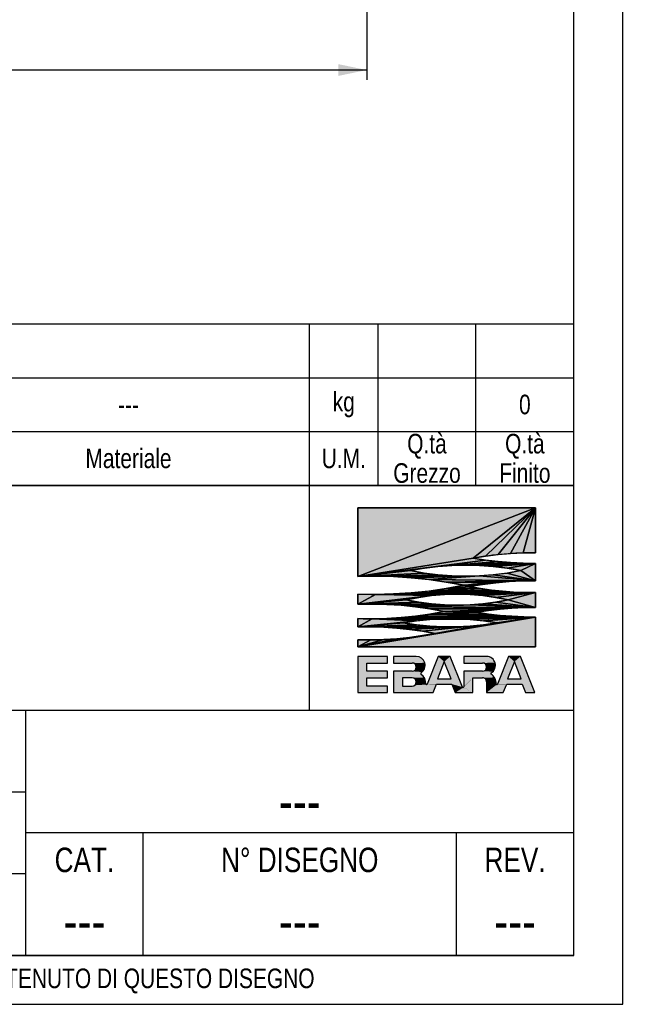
# Model space of a CAD drawing. Header units: millimetres. Extents: x 0 to 841, y 0 to 594.
# Tile 7 of 10: x 717 to 841, y 0 to 201. Entities that reach past the tile are written whole.
import ezdxf

# ---------------------------------------------------------------- set-up
doc = ezdxf.new("R2010")
doc.units = ezdxf.units.MM
doc.header["$LTSCALE"] = 46.2
doc.layers.get('0').update_dxf_attribs({"linetype": 'CONTINUOUS'})
doc.layers.add('DETTAGLI', color=7, linetype='CONTINUOUS')
doc.layers.add('QUOTE', color=7, linetype='CONTINUOUS')
doc.styles.get("Standard").update_dxf_attribs({"font": 'txt', "width": 0.8})
doc.dimstyles.new('DIMSTYLE_1', dxfattribs={"dimtxt": 6, "dimasz": 5.8, "dimexe": 1, "dimexo": 2, "dimgap": 0.75, "dimtad": 1, "dimdec": 3, "dimtxsty": 'Standard', "dimblk": '_FILLED', "dimblk1": '_FILLED', "dimblk2": '_FILLED', "dimcen": 0.09, "dimadec": 3, "dimazin": 2, "dimtp": 0.5, "dimtm": 0.5, "dimtfac": 1, "dimtdec": 3, "dimtofl": 0, "dimtmove": 0, "dimatfit": 3, "dimldrblk": '_FILLED', "dimfxl": 0, "dimtolj": 1, "dimarcsym": 0})

# ---------------------------------------------------------------- blocks, each defined once
blk = doc.blocks.new('EBARA_BL0', base_point=(804.25, 82.53))
at = {"color": 7, "linetype": 'Continuous'}
for p, q in [((822.18, 101.41), (785.87, 87.4)), ((785.87, 101.41), (785.87, 87.4)), ((785.87, 87.4), (822.18, 101.41)), ((822.18, 101.41), (785.87, 101.41)), ((785.87, 101.41), (822.18, 101.41)), ((785.87, 87.4), (785.87, 101.41)), ((822.18, 101.41), (809.46, 91.15)), ((809.46, 91.15), (822.18, 101.41)), ((822.18, 101.41), (811.99, 91.55)), ((811.99, 91.55), (822.18, 101.41)), ((822.18, 101.41), (814.53, 91.86)), ((814.53, 91.86), (822.18, 101.41)), ((822.18, 101.41), (817.07, 92.08)), ((817.07, 92.08), (822.18, 101.41)), ((822.18, 101.41), (819.63, 92.21)), ((819.63, 92.21), (822.18, 101.41)), ((822.18, 92.25), (822.18, 101.41)), ((822.18, 101.41), (822.18, 92.25)), ((809.46, 91.15), (785.87, 87.4)), ((785.87, 87.4), (809.46, 91.15)), ((811.99, 90.75), (785.87, 87.4)), ((785.87, 87.4), (811.99, 90.75)), ((811.99, 90.75), (802.23, 89.43)), ((802.23, 89.43), (811.99, 90.75)), ((809.46, 91.15), (811.99, 91.55)), ((811.99, 90.75), (809.46, 91.15)), ((811.99, 91.55), (814.53, 91.86)), ((814.53, 90.44), (811.99, 90.75)), ((814.53, 91.86), (817.07, 92.08)), ((817.07, 92.08), (819.63, 92.21)), ((819.63, 92.21), (822.18, 92.25)), ((802.23, 89.43), (785.87, 87.4)), ((785.87, 87.4), (802.23, 89.43)), ((799.42, 89.08), (785.87, 87.4)), ((785.87, 87.4), (799.42, 89.08)), ((796.63, 88.59), (785.87, 87.4)), ((785.87, 87.4), (796.63, 88.59)), ((796.63, 88.59), (799.42, 89.08)), ((799.42, 88.1), (796.63, 88.59)), ((799.42, 89.08), (802.23, 89.43)), ((814.53, 90.44), (802.23, 89.43)), ((802.23, 89.43), (814.53, 90.44)), ((802.23, 89.43), (805.06, 89.64)), ((814.53, 90.44), (805.06, 89.64)), ((805.06, 89.64), (814.53, 90.44)), ((817.07, 90.22), (805.06, 89.64)), ((805.06, 89.64), (817.07, 90.22)), ((819.63, 90.09), (805.06, 89.64)), ((805.06, 89.64), (819.63, 90.09)), ((805.06, 89.64), (807.89, 89.71)), ((819.63, 90.09), (807.89, 89.71)), ((807.89, 89.71), (819.63, 90.09)), ((807.89, 89.71), (822.18, 90.05)), ((822.18, 90.05), (807.89, 89.71)), ((807.89, 89.71), (810.72, 89.64)), ((810.72, 89.64), (822.18, 90.05)), ((822.18, 90.05), (810.72, 89.64)), ((810.72, 89.64), (813.55, 89.43)), ((813.55, 89.43), (822.18, 90.05)), ((822.18, 90.05), (813.55, 89.43)), ((813.55, 89.43), (816.36, 89.08)), ((817.07, 90.22), (814.53, 90.44)), ((816.36, 89.08), (822.18, 90.05)), ((822.18, 90.05), (816.36, 89.08)), ((816.36, 89.08), (819.15, 88.59)), ((819.15, 88.59), (816.36, 88.1)), ((819.63, 90.09), (817.07, 90.22)), ((819.15, 88.59), (822.18, 90.05)), ((822.18, 90.05), (819.15, 88.59)), ((822.18, 86.51), (819.15, 88.59)), ((819.15, 88.59), (822.18, 86.51)), ((822.18, 90.05), (819.63, 90.09)), ((822.18, 86.51), (822.18, 90.05)), ((822.18, 90.05), (822.18, 86.51)), ((799.42, 88.1), (785.87, 87.4)), ((785.87, 87.4), (799.42, 88.1)), ((802.23, 87.75), (785.87, 87.4)), ((785.87, 87.4), (802.23, 87.75)), ((785.87, 87.4), (789.5, 87.46)), ((802.23, 87.75), (789.5, 87.46)), ((789.5, 87.46), (802.23, 87.75)), ((805.06, 87.54), (789.5, 87.46)), ((789.5, 87.46), (805.06, 87.54)), ((789.5, 87.46), (807.89, 87.47)), ((807.89, 87.47), (789.5, 87.46)), ((789.5, 87.46), (793.13, 87.37)), ((793.13, 87.37), (807.89, 87.47)), ((807.89, 87.47), (793.13, 87.37)), ((793.13, 87.37), (796.75, 87.14)), ((796.75, 87.14), (810.72, 87.54)), ((810.72, 87.54), (796.75, 87.14)), ((796.75, 87.14), (807.89, 87.47)), ((807.89, 87.47), (796.75, 87.14)), ((796.75, 87.14), (800.36, 86.77)), ((802.23, 87.75), (799.42, 88.1)), ((800.36, 86.77), (810.72, 87.54)), ((810.72, 87.54), (800.36, 86.77)), ((800.36, 86.77), (822.18, 86.51)), ((822.18, 86.51), (800.36, 86.77)), ((800.36, 86.77), (819.47, 86.48)), ((800.36, 86.77), (803.95, 86.25)), ((819.47, 86.48), (800.36, 86.77)), ((805.06, 87.54), (802.23, 87.75)), ((807.89, 87.47), (805.06, 87.54)), ((810.72, 87.54), (807.89, 87.47)), ((813.55, 87.75), (810.72, 87.54)), ((822.18, 86.51), (810.72, 87.54)), ((810.72, 87.54), (822.18, 86.51)), ((816.36, 88.1), (813.55, 87.75)), ((822.18, 86.51), (813.55, 87.75)), ((813.55, 87.75), (822.18, 86.51)), ((822.18, 86.51), (816.36, 88.1)), ((816.36, 88.1), (822.18, 86.51)), ((819.47, 86.48), (822.18, 86.51)), ((803.95, 84.94), (800.36, 84.42)), ((810.92, 84.92), (800.36, 84.42)), ((800.36, 84.42), (810.92, 84.92)), ((800.36, 84.42), (813.16, 84.6)), ((813.16, 84.6), (800.36, 84.42)), ((819.47, 86.48), (803.95, 86.25)), ((803.95, 86.25), (819.47, 86.48)), ((803.95, 86.25), (816.76, 86.34)), ((816.76, 86.34), (803.95, 86.25)), ((803.95, 86.25), (814.06, 86.1)), ((803.95, 86.25), (807.52, 85.6)), ((814.06, 86.1), (803.95, 86.25)), ((807.52, 85.6), (803.95, 84.94)), ((803.95, 84.94), (808.7, 85.31)), ((808.7, 85.31), (803.95, 84.94)), ((803.95, 84.94), (810.92, 84.92)), ((810.92, 84.92), (803.95, 84.94)), ((814.06, 86.1), (807.52, 85.6)), ((807.52, 85.6), (814.06, 86.1)), ((807.52, 85.6), (811.37, 85.76)), ((811.37, 85.76), (807.52, 85.6)), ((807.52, 85.6), (808.7, 85.31)), ((808.7, 85.31), (807.52, 85.6)), ((808.7, 85.31), (811.37, 85.76)), ((810.92, 84.92), (808.7, 85.31)), ((813.16, 84.6), (810.92, 84.92)), ((811.37, 85.76), (814.06, 86.1)), ((815.41, 84.36), (813.16, 84.6)), ((814.06, 86.1), (816.76, 86.34)), ((816.76, 86.34), (819.47, 86.48)), ((785.87, 83.79), (785.87, 81.71)), ((789.5, 83.73), (785.87, 83.79)), ((785.87, 81.71), (785.87, 83.79)), ((789.5, 83.73), (785.87, 81.71)), ((785.87, 81.71), (789.5, 83.73)), ((800.94, 83.49), (785.87, 81.71)), ((785.87, 81.71), (800.94, 83.49)), ((798.33, 83.13), (785.87, 81.71)), ((785.87, 81.71), (798.33, 83.13)), ((795.75, 82.63), (785.87, 81.71)), ((785.87, 81.71), (795.75, 82.63)), ((793.13, 83.82), (789.5, 83.73)), ((789.5, 83.73), (806.18, 83.78)), ((806.18, 83.78), (789.5, 83.73)), ((789.5, 83.73), (803.56, 83.71)), ((803.56, 83.71), (789.5, 83.73)), ((789.5, 83.73), (800.94, 83.49)), ((800.94, 83.49), (789.5, 83.73)), ((793.13, 83.82), (822.18, 84.1)), ((822.18, 84.1), (793.13, 83.82)), ((796.75, 84.05), (793.13, 83.82)), ((806.18, 83.78), (793.13, 83.82)), ((793.13, 83.82), (806.18, 83.78)), ((795.75, 82.63), (798.33, 83.13)), ((798.33, 82.15), (795.75, 82.63)), ((800.36, 84.42), (796.75, 84.05)), ((815.41, 84.36), (796.75, 84.05)), ((796.75, 84.05), (815.41, 84.36)), ((817.66, 84.2), (796.75, 84.05)), ((796.75, 84.05), (817.66, 84.2)), ((819.92, 84.11), (796.75, 84.05)), ((796.75, 84.05), (819.92, 84.11)), ((796.75, 84.05), (822.18, 84.1)), ((822.18, 84.1), (796.75, 84.05)), ((798.33, 83.13), (800.94, 83.49)), ((800.36, 84.42), (815.41, 84.36)), ((815.41, 84.36), (800.36, 84.42)), ((800.94, 83.49), (803.56, 83.71)), ((803.56, 83.71), (806.18, 83.78)), ((806.18, 83.78), (822.18, 84.1)), ((822.18, 84.1), (806.18, 83.78)), ((806.18, 83.78), (808.81, 83.71)), ((808.81, 83.71), (822.18, 84.1)), ((822.18, 84.1), (808.81, 83.71)), ((808.81, 83.71), (811.43, 83.49)), ((811.43, 83.49), (822.18, 84.1)), ((822.18, 84.1), (811.43, 83.49)), ((811.43, 83.49), (814.03, 83.13)), ((814.03, 83.13), (822.18, 84.1)), ((822.18, 84.1), (814.03, 83.13)), ((814.03, 83.13), (816.61, 82.63)), ((816.61, 82.63), (814.03, 82.15)), ((817.66, 84.2), (815.41, 84.36)), ((816.61, 82.63), (822.18, 84.1)), ((822.18, 84.1), (816.61, 82.63)), ((822.18, 81.07), (816.61, 82.63)), ((816.61, 82.63), (822.18, 81.07)), ((819.92, 84.11), (817.66, 84.2)), ((822.18, 84.1), (819.92, 84.11)), ((822.18, 81.07), (822.18, 84.1)), ((822.18, 84.1), (822.18, 81.07)), ((798.33, 82.15), (785.87, 81.71)), ((785.87, 81.71), (798.33, 82.15)), ((785.87, 81.71), (788.83, 81.76)), ((798.33, 82.15), (788.83, 81.76)), ((788.83, 81.76), (798.33, 82.15)), ((788.83, 81.76), (800.94, 81.8)), ((800.94, 81.8), (788.83, 81.76)), ((788.83, 81.76), (791.78, 81.69)), ((791.78, 81.69), (800.94, 81.8)), ((800.94, 81.8), (791.78, 81.69)), ((791.78, 81.69), (803.56, 81.6)), ((791.78, 81.69), (794.72, 81.51)), ((803.56, 81.6), (791.78, 81.69)), ((803.56, 81.6), (794.72, 81.51)), ((794.72, 81.51), (803.56, 81.6)), ((794.72, 81.51), (806.18, 81.53)), ((806.18, 81.53), (794.72, 81.51)), ((794.72, 81.51), (797.66, 81.21)), ((797.66, 81.21), (808.81, 81.6)), ((808.81, 81.6), (797.66, 81.21)), ((797.66, 81.21), (806.18, 81.53)), ((806.18, 81.53), (797.66, 81.21)), ((797.66, 81.21), (822.18, 81.07)), ((797.66, 81.21), (800.58, 80.78)), ((822.18, 81.07), (797.66, 81.21)), ((800.94, 81.8), (798.33, 82.15)), ((822.18, 81.07), (800.58, 80.78)), ((800.58, 80.78), (822.18, 81.07)), ((819.77, 81.02), (800.58, 80.78)), ((800.58, 80.78), (819.77, 81.02)), ((800.58, 80.78), (817.35, 80.89)), ((817.35, 80.89), (800.58, 80.78)), ((800.58, 80.78), (814.94, 80.69)), ((800.58, 80.78), (803.49, 80.25)), ((814.94, 80.69), (800.58, 80.78)), ((803.56, 81.6), (800.94, 81.8)), ((814.94, 80.69), (803.49, 80.25)), ((803.49, 80.25), (814.94, 80.69)), ((806.18, 81.53), (803.56, 81.6)), ((808.81, 81.6), (806.18, 81.53)), ((811.43, 81.8), (808.81, 81.6)), ((822.18, 81.07), (808.81, 81.6)), ((808.81, 81.6), (822.18, 81.07)), ((814.03, 82.15), (811.43, 81.8)), ((822.18, 81.07), (811.43, 81.8)), ((811.43, 81.8), (822.18, 81.07)), ((812.54, 80.42), (814.94, 80.69)), ((822.18, 81.07), (814.03, 82.15)), ((814.03, 82.15), (822.18, 81.07)), ((814.94, 80.69), (817.35, 80.89)), ((817.35, 80.89), (819.77, 81.02)), ((819.77, 81.02), (822.18, 81.07)), ((785.87, 73), (822.18, 79.07)), ((822.18, 79.07), (785.87, 73)), ((785.87, 78.78), (785.87, 77.08)), ((788.83, 78.73), (785.87, 78.78)), ((785.87, 77.08), (785.87, 78.78)), ((788.83, 78.73), (785.87, 77.08)), ((785.87, 77.08), (788.83, 78.73)), ((788.83, 78.73), (822.18, 79.07)), ((822.18, 79.07), (788.83, 78.73)), ((791.78, 78.8), (788.83, 78.73)), ((803.35, 78.7), (788.83, 78.73)), ((788.83, 78.73), (800.61, 78.57)), ((800.61, 78.57), (788.83, 78.73)), ((788.83, 78.73), (797.88, 78.31)), ((797.88, 78.31), (788.83, 78.73)), ((788.83, 78.73), (803.35, 78.7)), ((791.78, 78.8), (822.18, 79.07)), ((822.18, 79.07), (791.78, 78.8)), ((794.72, 78.99), (791.78, 78.8)), ((797.66, 79.29), (794.72, 78.99)), ((817.35, 79.25), (794.72, 78.99)), ((794.72, 78.99), (817.35, 79.25)), ((819.77, 79.13), (794.72, 78.99)), ((794.72, 78.99), (819.77, 79.13)), ((794.72, 78.99), (822.18, 79.07)), ((822.18, 79.07), (794.72, 78.99)), ((800.58, 79.71), (797.66, 79.29)), ((797.66, 79.29), (814.94, 79.45)), ((814.94, 79.45), (797.66, 79.29)), ((797.66, 79.29), (817.35, 79.25)), ((817.35, 79.25), (797.66, 79.29)), ((797.88, 78.31), (800.61, 78.57)), ((799.08, 75.31), (822.18, 79.07)), ((822.18, 79.07), (799.08, 75.31)), ((803.49, 80.25), (800.58, 79.71)), ((810.14, 80.07), (800.58, 79.71)), ((800.58, 79.71), (810.14, 80.07)), ((800.58, 79.71), (812.54, 79.72)), ((812.54, 79.72), (800.58, 79.71)), ((800.58, 79.71), (814.94, 79.45)), ((814.94, 79.45), (800.58, 79.71)), ((800.61, 78.57), (803.35, 78.7)), ((801.69, 75.76), (822.18, 79.07)), ((822.18, 79.07), (801.69, 75.76)), ((803.35, 78.7), (822.18, 79.07)), ((822.18, 79.07), (803.35, 78.7)), ((803.35, 78.7), (806.09, 78.7)), ((803.49, 80.25), (812.54, 80.42)), ((812.54, 80.42), (803.49, 80.25)), ((803.49, 80.25), (810.14, 80.07)), ((810.14, 80.07), (803.49, 80.25)), ((806.09, 78.7), (822.18, 79.07)), ((822.18, 79.07), (806.09, 78.7)), ((806.09, 78.7), (808.83, 78.57)), ((808.83, 78.57), (822.18, 79.07)), ((822.18, 79.07), (808.83, 78.57)), ((808.83, 78.57), (811.56, 78.31)), ((810.14, 80.07), (812.54, 80.42)), ((812.54, 79.72), (810.14, 80.07)), ((811.56, 78.31), (822.18, 79.07)), ((822.18, 79.07), (811.56, 78.31)), ((814.94, 79.45), (812.54, 79.72)), ((814.28, 77.92), (822.18, 79.07)), ((822.18, 79.07), (814.28, 77.92)), ((817.35, 79.25), (814.94, 79.45)), ((819.77, 79.13), (817.35, 79.25)), ((822.18, 79.07), (819.77, 79.13)), ((822.18, 73), (822.18, 79.07)), ((822.18, 79.07), (822.18, 73)), ((797.88, 78.31), (785.87, 77.08)), ((785.87, 77.08), (797.88, 78.31)), ((795.17, 77.92), (785.87, 77.08)), ((785.87, 77.08), (795.17, 77.92)), ((797.88, 77.53), (785.87, 77.08)), ((785.87, 77.08), (797.88, 77.53)), ((800.61, 77.26), (785.87, 77.08)), ((785.87, 77.08), (800.61, 77.26)), ((785.87, 77.08), (788.52, 77.1)), ((800.61, 77.26), (788.52, 77.1)), ((788.52, 77.1), (800.61, 77.26)), ((788.52, 77.1), (806.09, 77.13)), ((803.35, 77.13), (788.52, 77.1)), ((788.52, 77.1), (803.35, 77.13)), ((806.09, 77.13), (788.52, 77.1)), ((788.52, 77.1), (791.17, 77.03)), ((791.17, 77.03), (806.09, 77.13)), ((806.09, 77.13), (791.17, 77.03)), ((791.17, 77.03), (793.82, 76.86)), ((793.82, 76.86), (806.09, 77.13)), ((806.09, 77.13), (793.82, 76.86)), ((793.82, 76.86), (796.46, 76.59)), ((795.17, 77.92), (797.88, 78.31)), ((797.88, 77.53), (795.17, 77.92)), ((796.46, 76.59), (808.83, 77.26)), ((808.83, 77.26), (796.46, 76.59)), ((796.46, 76.59), (806.09, 77.13)), ((806.09, 77.13), (796.46, 76.59)), ((796.46, 76.59), (799.08, 76.23)), ((800.61, 77.26), (797.88, 77.53)), ((799.08, 76.23), (811.56, 77.53)), ((811.56, 77.53), (799.08, 76.23)), ((799.08, 76.23), (808.83, 77.26)), ((808.83, 77.26), (799.08, 76.23)), ((803.35, 77.13), (800.61, 77.26)), ((801.69, 75.76), (814.28, 77.92)), ((814.28, 77.92), (801.69, 75.76)), ((801.69, 75.76), (811.56, 77.53)), ((811.56, 77.53), (801.69, 75.76)), ((806.09, 77.13), (803.35, 77.13)), ((808.83, 77.26), (806.09, 77.13)), ((811.56, 77.53), (808.83, 77.26)), ((811.56, 78.31), (814.28, 77.92)), ((814.28, 77.92), (811.56, 77.53)), ((785.87, 73), (799.08, 75.31)), ((799.08, 75.31), (785.87, 73)), ((785.87, 73), (796.46, 74.95)), ((796.46, 74.95), (785.87, 73)), ((785.87, 73), (793.82, 74.68)), ((793.82, 74.68), (785.87, 73)), ((785.87, 73), (791.17, 74.51)), ((791.17, 74.51), (785.87, 73)), ((785.87, 74.46), (785.87, 73)), ((788.52, 74.44), (785.87, 74.46)), ((785.87, 73), (785.87, 74.46)), ((785.87, 73), (788.52, 74.44)), ((788.52, 74.44), (785.87, 73)), ((791.17, 74.51), (788.52, 74.44)), ((793.82, 74.68), (791.17, 74.51)), ((796.46, 74.95), (793.82, 74.68)), ((799.08, 75.31), (796.46, 74.95)), ((799.08, 76.23), (801.69, 75.76)), ((801.69, 75.76), (799.08, 75.31)), ((785.87, 73), (822.18, 73)), ((822.18, 73), (785.87, 73)), ((791.93, 71.05), (785.87, 71.05)), ((785.87, 71.05), (785.87, 63.66)), ((791.93, 69.71), (791.93, 71.05)), ((797.81, 71.05), (793.16, 71.05)), ((793.16, 71.05), (793.16, 69.71)), ((802.29, 71.05), (800.03, 65.39)), ((804.75, 71.05), (802.29, 71.05)), ((807.25, 64.8), (804.75, 71.05)), ((812.17, 71.05), (807.52, 71.05)), ((807.52, 71.05), (807.52, 69.71)), ((816.65, 71.05), (814.39, 65.41)), ((819.11, 71.05), (816.65, 71.05)), ((822.06, 63.66), (819.11, 71.05)), ((787.72, 69.71), (791.93, 69.71)), ((787.72, 68.02), (787.72, 69.71)), ((793.16, 69.71), (796.97, 69.71)), ((803.52, 69.99), (802.12, 66.5)), ((804.91, 66.5), (803.52, 69.99)), ((807.52, 69.71), (811.33, 69.71)), ((817.88, 69.99), (816.48, 66.5)), ((819.27, 66.5), (817.88, 69.99)), ((791.93, 68.02), (787.72, 68.02)), ((787.72, 66.69), (791.93, 66.69)), ((787.72, 64.99), (787.72, 66.69)), ((791.93, 66.69), (791.93, 68.02)), ((796.97, 68.02), (793.16, 68.02)), ((793.16, 68.02), (793.16, 63.66)), ((796.97, 66.69), (795, 66.69)), ((795, 66.69), (795, 64.99)), ((802.12, 66.5), (804.91, 66.5)), ((811.33, 68.02), (807.52, 68.02)), ((807.52, 68.02), (807.52, 64.85)), ((809.36, 66.69), (811.37, 66.69)), ((809.36, 63.66), (809.36, 66.69)), ((816.48, 66.5), (819.27, 66.5)), ((791.93, 64.99), (787.72, 64.99)), ((791.93, 63.66), (791.93, 64.99)), ((795, 64.99), (796.97, 64.99)), ((801.24, 63.66), (801.94, 65.4)), ((801.94, 65.4), (805.1, 65.4)), ((805.1, 65.4), (805.79, 63.66)), ((812.17, 65.87), (812.17, 63.66)), ((815.6, 63.66), (816.3, 65.4)), ((816.3, 65.4), (819.46, 65.4)), ((819.46, 65.4), (820.15, 63.66)), ((785.87, 63.66), (791.93, 63.66)), ((793.16, 63.66), (801.24, 63.66)), ((805.79, 63.66), (809.36, 63.66)), ((812.17, 63.66), (815.6, 63.66)), ((820.15, 63.66), (822.06, 63.66))]:
    blk.add_line(p, q, dxfattribs=at)
for centre, radius, start, end in [((822.08, 19.39), 72.86, 89.9211, 99.9748), ((822.08, 162.71), 72.67, 259.9974, 270.0791), ((807.89, 32.57), 57.14, 78.6329, 101.3671), ((807.89, 144.64), 57.17, 258.6407, 281.3593), ((789.13, -4.15), 91.61, 78.415, 92.0347), ((821.62, 16), 70.51, 89.5451, 100.5654), ((789.13, 175.34), 91.61, 267.9653, 281.585), ((821.39, 150.82), 66.73, 259.0346, 270.6838), ((806.18, 35.66), 48.12, 77.4794, 102.5209), ((806.18, 131.18), 49.65, 257.8721, 282.1282), ((788.62, 8.02), 73.74, 78.37, 92.1352), ((822.62, 2.61), 78.46, 90.321, 99.1535), ((788.62, 152.47), 73.74, 267.8648, 281.63), ((804.72, 21.31), 57.41, 80.419, 99.581), ((822.62, 157.53), 78.46, 260.8465, 269.679), ((787.9, 5.53), 71.57, 78.8935, 91.6259), ((804.72, 134.43), 57.31, 260.4022, 279.5978), ((787.83, 147.3), 72.86, 268.4651, 280.9705), ((797.81, 69.24), 1.81, 303.3213, 89.9975), ((812.18, 69.24), 1.81, 300.7885, 90.0231), ((796.97, 68.87), 0.846, 270.0055, 89.9945), ((811.33, 68.87), 0.846, 270.0055, 89.9945), ((796.97, 65.84), 0.846, 270.0056, 89.9944), ((798.92, 67.56), 0.2, 123.3413, 236.2957), ((797.62, 65.61), 2.14, 355.8945, 56.313), ((811.37, 65.88), 0.809, 359.4794, 89.9999), ((813.17, 67.56), 0.14, 120.8173, 238.5397), ((811.98, 65.61), 2.15, 356.413, 58.5531), ((799.9, 65.45), 0.14, 175.9511, 338.0176), ((807.38, 64.85), 0.14, 201.7137, 0.004), ((814.26, 65.47), 0.14, 176.4576, 338.0865)]:
    blk.add_arc(centre, radius, start, end, dxfattribs=at)
for points in [[(785.87, 87.4), (822.18, 101.41), (809.46, 91.15)], [(785.87, 87.4), (785.87, 101.41), (822.18, 101.41)], [(809.46, 91.15), (822.18, 101.41), (811.99, 91.55)], [(811.99, 91.55), (822.18, 101.41), (814.53, 91.86)], [(814.53, 91.86), (822.18, 101.41), (817.07, 92.08)], [(817.07, 92.08), (822.18, 101.41), (819.63, 92.21)], [(819.63, 92.21), (822.18, 101.41), (822.18, 92.25)], [(785.87, 87.4), (809.46, 91.15), (811.99, 90.75)], [(785.87, 87.4), (811.99, 90.75), (802.23, 89.43)], [(802.23, 89.43), (811.99, 90.75), (814.53, 90.44)], [(785.87, 87.4), (802.23, 89.43), (799.42, 89.08)], [(785.87, 87.4), (799.42, 89.08), (796.63, 88.59)], [(785.87, 87.4), (796.63, 88.59), (799.42, 88.1)], [(802.23, 89.43), (814.53, 90.44), (805.06, 89.64)], [(805.06, 89.64), (814.53, 90.44), (817.07, 90.22)], [(805.06, 89.64), (817.07, 90.22), (819.63, 90.09)], [(805.06, 89.64), (819.63, 90.09), (807.89, 89.71)], [(807.89, 89.71), (819.63, 90.09), (822.18, 90.05)], [(822.18, 90.05), (810.72, 89.64), (807.89, 89.71)], [(822.18, 90.05), (813.55, 89.43), (810.72, 89.64)], [(822.18, 90.05), (816.36, 89.08), (813.55, 89.43)], [(822.18, 90.05), (819.15, 88.59), (816.36, 89.08)], [(819.15, 88.59), (822.18, 86.51), (816.36, 88.1)], [(822.18, 90.05), (822.18, 86.51), (819.15, 88.59)], [(785.87, 87.4), (799.42, 88.1), (802.23, 87.75)], [(785.87, 87.4), (802.23, 87.75), (789.5, 87.46)], [(789.5, 87.46), (802.23, 87.75), (805.06, 87.54)], [(789.5, 87.46), (805.06, 87.54), (807.89, 87.47)], [(807.89, 87.47), (793.13, 87.37), (789.5, 87.46)], [(807.89, 87.47), (796.75, 87.14), (793.13, 87.37)], [(810.72, 87.54), (796.75, 87.14), (807.89, 87.47)], [(810.72, 87.54), (800.36, 86.77), (796.75, 87.14)], [(810.72, 87.54), (822.18, 86.51), (800.36, 86.77)], [(819.47, 86.48), (800.36, 86.77), (822.18, 86.51)], [(803.95, 86.25), (800.36, 86.77), (819.47, 86.48)], [(813.55, 87.75), (822.18, 86.51), (810.72, 87.54)], [(816.36, 88.1), (822.18, 86.51), (813.55, 87.75)], [(800.36, 84.42), (803.95, 84.94), (810.92, 84.92)], [(800.36, 84.42), (810.92, 84.92), (813.16, 84.6)], [(813.16, 84.6), (815.41, 84.36), (800.36, 84.42)], [(803.95, 86.25), (819.47, 86.48), (816.76, 86.34)], [(816.76, 86.34), (814.06, 86.1), (803.95, 86.25)], [(807.52, 85.6), (803.95, 86.25), (814.06, 86.1)], [(803.95, 84.94), (807.52, 85.6), (808.7, 85.31)], [(808.7, 85.31), (810.92, 84.92), (803.95, 84.94)], [(807.52, 85.6), (814.06, 86.1), (811.37, 85.76)], [(811.37, 85.76), (808.7, 85.31), (807.52, 85.6)], [(785.87, 81.71), (785.87, 83.79), (789.5, 83.73)], [(785.87, 81.71), (789.5, 83.73), (800.94, 83.49)], [(785.87, 81.71), (800.94, 83.49), (798.33, 83.13)], [(785.87, 81.71), (798.33, 83.13), (795.75, 82.63)], [(785.87, 81.71), (795.75, 82.63), (798.33, 82.15)], [(789.5, 83.73), (793.13, 83.82), (806.18, 83.78)], [(806.18, 83.78), (803.56, 83.71), (789.5, 83.73)], [(800.94, 83.49), (789.5, 83.73), (803.56, 83.71)], [(822.18, 84.1), (793.13, 83.82), (796.75, 84.05)], [(822.18, 84.1), (806.18, 83.78), (793.13, 83.82)], [(796.75, 84.05), (800.36, 84.42), (815.41, 84.36)], [(796.75, 84.05), (815.41, 84.36), (817.66, 84.2)], [(796.75, 84.05), (817.66, 84.2), (819.92, 84.11)], [(796.75, 84.05), (819.92, 84.11), (822.18, 84.1)], [(822.18, 84.1), (808.81, 83.71), (806.18, 83.78)], [(822.18, 84.1), (811.43, 83.49), (808.81, 83.71)], [(822.18, 84.1), (814.03, 83.13), (811.43, 83.49)], [(822.18, 84.1), (816.61, 82.63), (814.03, 83.13)], [(816.61, 82.63), (822.18, 81.07), (814.03, 82.15)], [(822.18, 84.1), (822.18, 81.07), (816.61, 82.63)], [(785.87, 81.71), (798.33, 82.15), (788.83, 81.76)], [(788.83, 81.76), (798.33, 82.15), (800.94, 81.8)], [(800.94, 81.8), (791.78, 81.69), (788.83, 81.76)], [(800.94, 81.8), (803.56, 81.6), (791.78, 81.69)], [(794.72, 81.51), (791.78, 81.69), (803.56, 81.6)], [(794.72, 81.51), (803.56, 81.6), (806.18, 81.53)], [(806.18, 81.53), (797.66, 81.21), (794.72, 81.51)], [(808.81, 81.6), (797.66, 81.21), (806.18, 81.53)], [(808.81, 81.6), (822.18, 81.07), (797.66, 81.21)], [(800.58, 80.78), (797.66, 81.21), (822.18, 81.07)], [(800.58, 80.78), (822.18, 81.07), (819.77, 81.02)], [(800.58, 80.78), (819.77, 81.02), (817.35, 80.89)], [(817.35, 80.89), (814.94, 80.69), (800.58, 80.78)], [(803.49, 80.25), (800.58, 80.78), (814.94, 80.69)], [(803.49, 80.25), (814.94, 80.69), (812.54, 80.42)], [(811.43, 81.8), (822.18, 81.07), (808.81, 81.6)], [(814.03, 82.15), (822.18, 81.07), (811.43, 81.8)], [(822.18, 79.07), (785.87, 73), (799.08, 75.31)], [(822.18, 79.07), (822.18, 73), (785.87, 73)], [(785.87, 77.08), (785.87, 78.78), (788.83, 78.73)], [(785.87, 77.08), (788.83, 78.73), (797.88, 78.31)], [(822.18, 79.07), (788.83, 78.73), (791.78, 78.8)], [(822.18, 79.07), (803.35, 78.7), (788.83, 78.73)], [(800.61, 78.57), (788.83, 78.73), (803.35, 78.7)], [(797.88, 78.31), (788.83, 78.73), (800.61, 78.57)], [(822.18, 79.07), (791.78, 78.8), (794.72, 78.99)], [(794.72, 78.99), (797.66, 79.29), (817.35, 79.25)], [(794.72, 78.99), (817.35, 79.25), (819.77, 79.13)], [(794.72, 78.99), (819.77, 79.13), (822.18, 79.07)], [(797.66, 79.29), (800.58, 79.71), (814.94, 79.45)], [(814.94, 79.45), (817.35, 79.25), (797.66, 79.29)], [(822.18, 79.07), (799.08, 75.31), (801.69, 75.76)], [(800.58, 79.71), (803.49, 80.25), (810.14, 80.07)], [(800.58, 79.71), (810.14, 80.07), (812.54, 79.72)], [(812.54, 79.72), (814.94, 79.45), (800.58, 79.71)], [(822.18, 79.07), (801.69, 75.76), (814.28, 77.92)], [(822.18, 79.07), (806.09, 78.7), (803.35, 78.7)], [(812.54, 80.42), (810.14, 80.07), (803.49, 80.25)], [(822.18, 79.07), (808.83, 78.57), (806.09, 78.7)], [(822.18, 79.07), (811.56, 78.31), (808.83, 78.57)], [(822.18, 79.07), (814.28, 77.92), (811.56, 78.31)], [(785.87, 77.08), (797.88, 78.31), (795.17, 77.92)], [(785.87, 77.08), (795.17, 77.92), (797.88, 77.53)], [(785.87, 77.08), (797.88, 77.53), (800.61, 77.26)], [(785.87, 77.08), (800.61, 77.26), (788.52, 77.1)], [(788.52, 77.1), (800.61, 77.26), (803.35, 77.13)], [(788.52, 77.1), (803.35, 77.13), (806.09, 77.13)], [(806.09, 77.13), (791.17, 77.03), (788.52, 77.1)], [(806.09, 77.13), (793.82, 76.86), (791.17, 77.03)], [(806.09, 77.13), (796.46, 76.59), (793.82, 76.86)], [(808.83, 77.26), (796.46, 76.59), (806.09, 77.13)], [(808.83, 77.26), (799.08, 76.23), (796.46, 76.59)], [(811.56, 77.53), (799.08, 76.23), (808.83, 77.26)], [(811.56, 77.53), (801.69, 75.76), (799.08, 76.23)], [(814.28, 77.92), (801.69, 75.76), (811.56, 77.53)], [(799.08, 75.31), (785.87, 73), (796.46, 74.95)], [(796.46, 74.95), (785.87, 73), (793.82, 74.68)], [(793.82, 74.68), (785.87, 73), (791.17, 74.51)], [(791.17, 74.51), (785.87, 73), (788.52, 74.44)], [(785.87, 73), (785.87, 74.46), (788.52, 74.44)], [(791.93, 71.05), (787.72, 69.71), (785.87, 71.05)], [(785.87, 63.66), (785.87, 71.05), (787.72, 69.71)], [(791.93, 71.05), (787.72, 69.71), (785.87, 71.05)], [(785.87, 63.66), (785.87, 71.05), (787.72, 69.71)], [(791.93, 71.05), (791.93, 69.71), (787.72, 69.71)], [(791.93, 71.05), (791.93, 69.71), (787.72, 69.71)], [(798.05, 71.03), (793.16, 69.71), (797.81, 71.05)], [(793.16, 69.71), (793.16, 71.05), (797.81, 71.05)], [(798.27, 70.99), (793.16, 69.71), (798.05, 71.03)], [(798.49, 70.91), (793.16, 69.71), (798.27, 70.99)], [(798.7, 70.81), (793.16, 69.71), (798.49, 70.91)], [(798.89, 70.69), (793.16, 69.71), (798.7, 70.81)], [(799.07, 70.54), (793.16, 69.71), (798.89, 70.69)], [(799.23, 70.37), (793.16, 69.71), (799.07, 70.54)], [(800.03, 65.39), (802.29, 71.05), (803.52, 69.99)], [(804.75, 71.05), (803.52, 69.99), (802.29, 71.05)], [(803.52, 69.99), (804.75, 71.05), (804.91, 66.5)], [(804.91, 66.5), (804.75, 71.05), (805.1, 65.4)], [(804.75, 71.05), (807.25, 64.8), (805.1, 65.4)], [(812.4, 71.03), (807.52, 69.71), (812.17, 71.05)], [(807.52, 69.71), (807.52, 71.05), (812.17, 71.05)], [(812.62, 70.99), (807.52, 69.71), (812.4, 71.03)], [(812.83, 70.92), (807.52, 69.71), (812.62, 70.99)], [(813.04, 70.83), (807.52, 69.71), (812.83, 70.92)], [(813.23, 70.71), (807.52, 69.71), (813.04, 70.83)], [(813.4, 70.57), (807.52, 69.71), (813.23, 70.71)], [(813.56, 70.41), (807.52, 69.71), (813.4, 70.57)], [(813.69, 70.23), (807.52, 69.71), (813.56, 70.41)], [(814.39, 65.41), (816.65, 71.05), (817.88, 69.99)], [(819.11, 71.05), (817.88, 69.99), (816.65, 71.05)], [(817.88, 69.99), (819.11, 71.05), (819.27, 66.5)], [(819.27, 66.5), (819.11, 71.05), (819.46, 65.4)], [(819.46, 65.4), (819.11, 71.05), (820.15, 63.66)], [(819.11, 71.05), (822.06, 63.66), (820.15, 63.66)], [(787.72, 68.02), (785.87, 63.66), (787.72, 69.71)], [(787.72, 68.02), (785.87, 63.66), (787.72, 69.71)], [(799.36, 70.18), (793.16, 69.71), (799.23, 70.37)], [(799.47, 69.97), (793.16, 69.71), (799.36, 70.18)], [(799.55, 69.76), (793.16, 69.71), (799.47, 69.97)], [(793.16, 69.71), (799.55, 69.76), (796.97, 69.71)], [(796.97, 69.71), (799.55, 69.76), (797.08, 69.71)], [(797.08, 69.71), (799.55, 69.76), (797.19, 69.68)], [(797.19, 69.68), (799.55, 69.76), (797.29, 69.65)], [(797.29, 69.65), (799.55, 69.76), (797.39, 69.6)], [(797.39, 69.6), (799.55, 69.76), (797.48, 69.54)], [(799.55, 69.76), (799.6, 69.53), (797.48, 69.54)], [(797.57, 69.47), (797.48, 69.54), (799.6, 69.53)], [(797.57, 69.47), (799.6, 69.53), (797.64, 69.38)], [(797.64, 68.35), (799.42, 68.41), (797.57, 68.27)], [(799.42, 68.41), (799.3, 68.21), (797.57, 68.27)], [(799.6, 69.53), (799.62, 69.3), (797.64, 69.38)], [(797.7, 69.29), (797.64, 69.38), (799.62, 69.3)], [(797.64, 68.35), (797.7, 68.44), (799.42, 68.41)], [(797.7, 69.29), (799.62, 69.3), (797.75, 69.19)], [(797.75, 68.54), (799.51, 68.62), (797.7, 68.44)], [(799.51, 68.62), (799.42, 68.41), (797.7, 68.44)], [(797.75, 69.19), (799.62, 69.3), (797.79, 69.09)], [(797.75, 68.54), (797.79, 68.65), (799.51, 68.62)], [(799.62, 69.3), (799.62, 69.07), (797.79, 69.09)], [(797.81, 68.98), (797.79, 69.09), (799.62, 69.07)], [(797.81, 68.76), (799.58, 68.84), (797.79, 68.65)], [(799.58, 68.84), (799.51, 68.62), (797.79, 68.65)], [(797.81, 68.98), (799.62, 69.07), (797.81, 68.87)], [(799.62, 69.07), (799.58, 68.84), (797.81, 68.87)], [(797.81, 68.76), (797.81, 68.87), (799.58, 68.84)], [(802.12, 66.5), (800.03, 65.39), (803.52, 69.99)], [(813.8, 70.03), (807.52, 69.71), (813.69, 70.23)], [(813.89, 69.82), (807.52, 69.71), (813.8, 70.03)], [(807.52, 69.71), (813.89, 69.82), (811.33, 69.71)], [(811.33, 69.71), (813.89, 69.82), (811.44, 69.71)], [(811.44, 69.71), (813.89, 69.82), (811.55, 69.68)], [(811.55, 69.68), (813.89, 69.82), (811.65, 69.65)], [(813.89, 69.82), (813.95, 69.61), (811.65, 69.65)], [(811.75, 69.6), (811.65, 69.65), (813.95, 69.61)], [(811.75, 69.6), (813.95, 69.61), (811.84, 69.54)], [(811.84, 69.54), (813.95, 69.61), (811.93, 69.47)], [(813.95, 69.61), (813.98, 69.39), (811.93, 69.47)], [(812, 69.38), (811.93, 69.47), (813.98, 69.39)], [(812, 69.38), (813.98, 69.39), (812.06, 69.29)], [(812.06, 68.44), (813.83, 68.51), (812, 68.35)], [(813.83, 68.51), (813.73, 68.31), (812, 68.35)], [(812.06, 69.29), (813.98, 69.39), (812.11, 69.19)], [(812.06, 68.44), (812.11, 68.54), (813.83, 68.51)], [(813.98, 69.39), (813.98, 69.16), (812.11, 69.19)], [(812.15, 69.09), (812.11, 69.19), (813.98, 69.16)], [(812.15, 68.65), (813.91, 68.72), (812.11, 68.54)], [(813.91, 68.72), (813.83, 68.51), (812.11, 68.54)], [(812.15, 69.09), (813.98, 69.16), (812.17, 68.98)], [(812.15, 68.65), (812.17, 68.76), (813.91, 68.72)], [(813.98, 69.16), (813.96, 68.94), (812.17, 68.98)], [(812.17, 68.87), (812.17, 68.98), (813.96, 68.94)], [(812.17, 68.87), (813.96, 68.94), (812.17, 68.76)], [(813.96, 68.94), (813.91, 68.72), (812.17, 68.76)], [(816.48, 66.5), (814.39, 65.41), (817.88, 69.99)], [(787.72, 66.69), (785.87, 63.66), (787.72, 68.02)], [(787.72, 66.69), (785.87, 63.66), (787.72, 68.02)], [(787.72, 64.99), (785.87, 63.66), (787.72, 66.69)], [(787.72, 64.99), (785.87, 63.66), (787.72, 66.69)], [(791.93, 68.02), (791.93, 66.69), (787.72, 66.69)], [(791.93, 68.02), (787.72, 66.69), (787.72, 68.02)], [(791.93, 68.02), (791.93, 66.69), (787.72, 66.69)], [(791.93, 68.02), (787.72, 66.69), (787.72, 68.02)], [(796.97, 68.02), (795, 66.69), (793.16, 68.02)], [(793.16, 63.66), (793.16, 68.02), (795, 66.69)], [(795, 64.99), (793.16, 63.66), (795, 66.69)], [(798.99, 67.87), (795, 66.69), (796.97, 68.02)], [(798.81, 67.73), (795, 66.69), (798.99, 67.87)], [(798.79, 67.71), (795, 66.69), (798.81, 67.73)], [(798.77, 67.7), (795, 66.69), (798.79, 67.71)], [(798.76, 67.68), (795, 66.69), (798.77, 67.7)], [(798.74, 67.66), (795, 66.69), (798.76, 67.68)], [(798.73, 67.64), (795, 66.69), (798.74, 67.66)], [(798.73, 67.62), (795, 66.69), (798.73, 67.64)], [(798.72, 67.59), (795, 66.69), (798.73, 67.62)], [(798.72, 67.57), (795, 66.69), (798.72, 67.59)], [(798.72, 67.55), (795, 66.69), (798.72, 67.57)], [(798.72, 67.53), (795, 66.69), (798.72, 67.55)], [(798.73, 67.5), (795, 66.69), (798.72, 67.53)], [(798.73, 67.48), (795, 66.69), (798.73, 67.5)], [(798.74, 67.46), (795, 66.69), (798.73, 67.48)], [(798.76, 67.44), (795, 66.69), (798.74, 67.46)], [(798.77, 67.42), (795, 66.69), (798.76, 67.44)], [(798.79, 67.41), (795, 66.69), (798.77, 67.42)], [(798.81, 67.39), (795, 66.69), (798.79, 67.41)], [(798.96, 67.28), (795, 66.69), (798.81, 67.39)], [(799.1, 67.16), (795, 66.69), (798.96, 67.28)], [(799.23, 67.02), (795, 66.69), (799.1, 67.16)], [(799.35, 66.87), (795, 66.69), (799.23, 67.02)], [(799.45, 66.72), (795, 66.69), (799.35, 66.87)], [(795, 66.69), (799.45, 66.72), (796.97, 66.69)], [(796.97, 68.02), (797.08, 68.03), (799.16, 68.03)], [(799.16, 68.03), (798.99, 67.87), (796.97, 68.02)], [(796.97, 66.69), (799.45, 66.72), (797.08, 66.68)], [(797.19, 68.05), (799.3, 68.21), (797.08, 68.03)], [(799.3, 68.21), (799.16, 68.03), (797.08, 68.03)], [(797.08, 66.68), (799.45, 66.72), (797.19, 66.66)], [(797.29, 68.08), (799.3, 68.21), (797.19, 68.05)], [(797.19, 66.66), (799.45, 66.72), (797.29, 66.62)], [(797.39, 68.13), (799.3, 68.21), (797.29, 68.08)], [(797.29, 66.62), (799.45, 66.72), (797.39, 66.57)], [(797.48, 68.2), (799.3, 68.21), (797.39, 68.13)], [(799.45, 66.72), (799.54, 66.55), (797.39, 66.57)], [(797.48, 66.51), (797.39, 66.57), (799.54, 66.55)], [(797.48, 68.2), (797.57, 68.27), (799.3, 68.21)], [(797.48, 66.51), (799.54, 66.55), (797.57, 66.44)], [(799.54, 66.55), (799.62, 66.38), (797.57, 66.44)], [(797.64, 66.36), (797.57, 66.44), (799.62, 66.38)], [(797.64, 66.36), (799.62, 66.38), (797.7, 66.26)], [(799.62, 66.38), (799.68, 66.2), (797.7, 66.26)], [(801.94, 65.4), (800.03, 65.39), (804.91, 66.5)], [(804.91, 66.5), (800.03, 65.39), (802.12, 66.5)], [(801.94, 65.4), (804.91, 66.5), (805.1, 65.4)], [(807.49, 64.76), (809.36, 66.69), (807.48, 64.75)], [(809.36, 66.69), (809.36, 63.66), (807.48, 64.75)], [(807.5, 64.78), (809.36, 66.69), (807.49, 64.76)], [(807.51, 64.8), (809.36, 66.69), (807.5, 64.78)], [(807.52, 64.83), (809.36, 66.69), (807.51, 64.81)], [(807.51, 64.81), (809.36, 66.69), (807.51, 64.8)], [(811.33, 68.02), (809.36, 66.69), (807.52, 68.02)], [(807.52, 64.85), (807.52, 68.02), (809.36, 66.69)], [(807.52, 64.85), (809.36, 66.69), (807.52, 64.83)], [(813.45, 67.96), (809.36, 66.69), (811.33, 68.02)], [(813.29, 67.81), (809.36, 66.69), (813.45, 67.96)], [(813.1, 67.68), (809.36, 66.69), (813.29, 67.81)], [(813.09, 67.67), (809.36, 66.69), (813.1, 67.68)], [(813.08, 67.66), (809.36, 66.69), (813.09, 67.67)], [(813.07, 67.65), (809.36, 66.69), (813.08, 67.66)], [(813.06, 67.64), (809.36, 66.69), (813.07, 67.65)], [(813.05, 67.63), (809.36, 66.69), (813.06, 67.64)], [(813.04, 67.61), (809.36, 66.69), (813.05, 67.63)], [(813.04, 67.6), (809.36, 66.69), (813.04, 67.61)], [(813.03, 67.58), (809.36, 66.69), (813.04, 67.6)], [(813.03, 67.56), (809.36, 66.69), (813.03, 67.58)], [(813.03, 67.55), (809.36, 66.69), (813.03, 67.56)], [(813.04, 67.53), (809.36, 66.69), (813.03, 67.55)], [(813.04, 67.52), (809.36, 66.69), (813.04, 67.53)], [(813.05, 67.5), (809.36, 66.69), (813.04, 67.52)], [(813.05, 67.49), (809.36, 66.69), (813.05, 67.5)], [(813.06, 67.47), (809.36, 66.69), (813.05, 67.49)], [(813.07, 67.46), (809.36, 66.69), (813.06, 67.47)], [(813.09, 67.45), (809.36, 66.69), (813.07, 67.46)], [(813.1, 67.44), (809.36, 66.69), (813.09, 67.45)], [(813.26, 67.33), (809.36, 66.69), (813.1, 67.44)], [(813.41, 67.21), (809.36, 66.69), (813.26, 67.33)], [(813.55, 67.08), (809.36, 66.69), (813.41, 67.21)], [(813.68, 66.93), (809.36, 66.69), (813.55, 67.08)], [(813.79, 66.77), (809.36, 66.69), (813.68, 66.93)], [(809.36, 66.69), (813.79, 66.77), (811.37, 66.69)], [(811.44, 68.03), (813.6, 68.13), (811.33, 68.02)], [(813.6, 68.13), (813.45, 67.96), (811.33, 68.02)], [(811.37, 66.69), (813.79, 66.77), (811.45, 66.68)], [(811.55, 68.05), (813.6, 68.13), (811.44, 68.03)], [(811.45, 66.68), (813.79, 66.77), (811.53, 66.67)], [(811.53, 66.67), (813.79, 66.77), (811.62, 66.65)], [(811.65, 68.08), (813.6, 68.13), (811.55, 68.05)], [(811.62, 66.65), (813.79, 66.77), (811.7, 66.62)], [(811.65, 68.08), (811.75, 68.13), (813.6, 68.13)], [(813.79, 66.77), (813.89, 66.6), (811.7, 66.62)], [(811.77, 66.58), (811.7, 66.62), (813.89, 66.6)], [(811.84, 68.2), (813.73, 68.31), (811.75, 68.13)], [(813.73, 68.31), (813.6, 68.13), (811.75, 68.13)], [(811.77, 66.58), (813.89, 66.6), (811.84, 66.53)], [(811.93, 68.27), (813.73, 68.31), (811.84, 68.2)], [(811.84, 66.53), (813.89, 66.6), (811.91, 66.48)], [(813.89, 66.6), (813.97, 66.43), (811.91, 66.48)], [(811.97, 66.42), (811.91, 66.48), (813.97, 66.43)], [(811.93, 68.27), (812, 68.35), (813.73, 68.31)], [(811.97, 66.42), (813.97, 66.43), (812.02, 66.35)], [(812.02, 66.35), (813.97, 66.43), (812.07, 66.28)], [(813.97, 66.43), (814.03, 66.24), (812.07, 66.28)], [(819.27, 66.5), (814.39, 65.41), (816.48, 66.5)], [(814.39, 65.41), (819.27, 66.5), (816.3, 65.4)], [(816.3, 65.4), (819.27, 66.5), (819.46, 65.4)], [(791.93, 64.99), (785.87, 63.66), (787.72, 64.99)], [(791.93, 64.99), (791.93, 63.66), (785.87, 63.66)], [(791.93, 64.99), (785.87, 63.66), (787.72, 64.99)], [(791.93, 64.99), (791.93, 63.66), (785.87, 63.66)], [(797.08, 65), (801.94, 65.4), (793.16, 63.66)], [(801.94, 65.4), (801.24, 63.66), (793.16, 63.66)], [(796.97, 64.99), (797.08, 65), (793.16, 63.66)], [(796.97, 64.99), (793.16, 63.66), (795, 64.99)], [(797.19, 65.02), (801.94, 65.4), (797.08, 65)], [(797.29, 65.06), (801.94, 65.4), (797.19, 65.02)], [(797.39, 65.11), (801.94, 65.4), (797.29, 65.06)], [(797.48, 65.17), (801.94, 65.4), (797.39, 65.11)], [(799.9, 65.31), (801.94, 65.4), (797.48, 65.17)], [(797.57, 65.24), (799.9, 65.31), (797.48, 65.17)], [(797.57, 65.24), (797.64, 65.33), (799.83, 65.32)], [(799.86, 65.31), (797.57, 65.24), (799.85, 65.32)], [(799.85, 65.32), (797.57, 65.24), (799.83, 65.32)], [(799.9, 65.31), (797.57, 65.24), (799.88, 65.31)], [(799.88, 65.31), (797.57, 65.24), (799.86, 65.31)], [(797.64, 65.33), (797.7, 65.42), (799.76, 65.4)], [(799.77, 65.39), (797.64, 65.33), (799.76, 65.4)], [(799.78, 65.37), (797.64, 65.33), (799.77, 65.39)], [(799.79, 65.36), (797.64, 65.33), (799.78, 65.37)], [(799.8, 65.34), (797.64, 65.33), (799.79, 65.36)], [(799.81, 65.33), (797.64, 65.33), (799.8, 65.34)], [(799.81, 65.33), (799.83, 65.32), (797.64, 65.33)], [(797.75, 66.16), (797.7, 66.26), (799.68, 66.2)], [(797.7, 65.42), (797.75, 65.52), (799.76, 65.46)], [(799.76, 65.44), (797.7, 65.42), (799.76, 65.46)], [(799.76, 65.42), (797.7, 65.42), (799.76, 65.44)], [(799.76, 65.42), (799.76, 65.4), (797.7, 65.42)], [(797.75, 66.16), (799.68, 66.2), (797.79, 66.06)], [(797.79, 65.62), (799.76, 65.64), (797.75, 65.52)], [(799.76, 65.64), (799.76, 65.46), (797.75, 65.52)], [(799.68, 66.2), (799.72, 66.02), (797.79, 66.06)], [(797.81, 65.95), (797.79, 66.06), (799.72, 66.02)], [(797.79, 65.62), (797.81, 65.73), (799.76, 65.64)], [(797.81, 65.95), (799.72, 66.02), (797.81, 65.84)], [(799.72, 66.02), (799.75, 65.83), (797.81, 65.84)], [(797.81, 65.73), (797.81, 65.84), (799.75, 65.83)], [(799.75, 65.83), (799.76, 65.64), (797.81, 65.73)], [(799.92, 65.31), (801.94, 65.4), (799.9, 65.31)], [(799.94, 65.31), (801.94, 65.4), (799.92, 65.31)], [(799.95, 65.32), (801.94, 65.4), (799.94, 65.31)], [(799.97, 65.33), (801.94, 65.4), (799.95, 65.32)], [(799.98, 65.34), (801.94, 65.4), (799.97, 65.33)], [(800, 65.35), (801.94, 65.4), (799.98, 65.34)], [(800.01, 65.36), (801.94, 65.4), (800, 65.35)], [(800.02, 65.38), (801.94, 65.4), (800.01, 65.36)], [(800.03, 65.39), (801.94, 65.4), (800.02, 65.38)], [(805.79, 63.66), (805.1, 65.4), (807.25, 64.8)], [(807.25, 64.78), (805.79, 63.66), (807.25, 64.8)], [(807.26, 64.77), (805.79, 63.66), (807.25, 64.78)], [(807.28, 64.75), (805.79, 63.66), (807.26, 64.77)], [(807.29, 64.74), (805.79, 63.66), (807.28, 64.75)], [(807.31, 64.73), (805.79, 63.66), (807.29, 64.74)], [(807.32, 64.72), (805.79, 63.66), (807.31, 64.73)], [(807.43, 64.72), (807.45, 64.73), (805.79, 63.66)], [(805.79, 63.66), (807.45, 64.73), (809.36, 63.66)], [(807.34, 64.71), (805.79, 63.66), (807.32, 64.72)], [(807.41, 64.71), (807.43, 64.72), (805.79, 63.66)], [(807.38, 64.71), (805.79, 63.66), (807.36, 64.71)], [(807.36, 64.71), (805.79, 63.66), (807.34, 64.71)], [(807.38, 64.71), (807.39, 64.71), (805.79, 63.66)], [(807.39, 64.71), (807.41, 64.71), (805.79, 63.66)], [(807.45, 64.73), (807.46, 64.74), (809.36, 63.66)], [(807.46, 64.74), (807.48, 64.75), (809.36, 63.66)], [(812.11, 66.2), (812.07, 66.28), (814.03, 66.24)], [(812.11, 66.2), (814.03, 66.24), (812.14, 66.12)], [(814.03, 66.24), (814.08, 66.05), (812.14, 66.12)], [(812.16, 66.04), (812.14, 66.12), (814.08, 66.05)], [(812.16, 66.04), (814.08, 66.05), (812.17, 65.96)], [(812.17, 65.96), (814.08, 66.05), (812.17, 65.87)], [(814.08, 66.05), (814.11, 65.86), (812.17, 65.87)], [(812.17, 63.66), (812.17, 65.87), (814.11, 65.86)], [(814.13, 65.67), (812.17, 63.66), (814.11, 65.86)], [(814.12, 65.48), (812.17, 63.66), (814.13, 65.67)], [(814.12, 65.46), (812.17, 63.66), (814.12, 65.48)], [(814.13, 65.44), (812.17, 63.66), (814.12, 65.46)], [(814.13, 65.42), (812.17, 63.66), (814.13, 65.44)], [(814.14, 65.41), (812.17, 63.66), (814.13, 65.42)], [(814.15, 65.39), (812.17, 63.66), (814.14, 65.41)], [(814.27, 65.33), (816.3, 65.4), (812.17, 63.66)], [(816.3, 65.4), (815.6, 63.66), (812.17, 63.66)], [(814.16, 65.38), (812.17, 63.66), (814.15, 65.39)], [(814.17, 65.36), (812.17, 63.66), (814.16, 65.38)], [(814.18, 65.35), (812.17, 63.66), (814.17, 65.36)], [(814.2, 65.34), (812.17, 63.66), (814.18, 65.35)], [(814.23, 65.33), (812.17, 63.66), (814.22, 65.34)], [(814.22, 65.34), (812.17, 63.66), (814.2, 65.34)], [(814.27, 65.33), (812.17, 63.66), (814.25, 65.33)], [(814.25, 65.33), (812.17, 63.66), (814.23, 65.33)], [(814.29, 65.33), (816.3, 65.4), (814.27, 65.33)], [(814.3, 65.33), (816.3, 65.4), (814.29, 65.33)], [(814.32, 65.34), (816.3, 65.4), (814.3, 65.33)], [(814.34, 65.35), (816.3, 65.4), (814.32, 65.34)], [(814.35, 65.36), (816.3, 65.4), (814.34, 65.35)], [(814.36, 65.37), (816.3, 65.4), (814.35, 65.36)], [(814.38, 65.38), (816.3, 65.4), (814.36, 65.37)], [(814.39, 65.4), (816.3, 65.4), (814.38, 65.38)], [(814.39, 65.4), (814.39, 65.41), (816.3, 65.4)]]:
    blk.add_solid(points, dxfattribs=at)
blk = doc.blocks.new('_FILLED')
at = {"color": 0, "linetype": 'ByBlock'}
blk.add_solid([(0, 0), (-1, 0.207), (-1, -0.207)], dxfattribs=at)
blk = doc.blocks.new('*D20')
at = {"layer": 'QUOTE', "color": 2, "linetype": 'Continuous'}
for p, q in [((607.69, 243.77), (607.69, 188.85)), ((787.69, 243.77), (787.69, 188.85)), ((607.69, 190.85), (697.69, 190.85)), ((787.69, 190.85), (697.69, 190.85))]:
    blk.add_line(p, q, dxfattribs=at)
at = {"layer": 'QUOTE', "color": 2, "linetype": 'Continuous', "xscale": 5.8, "yscale": 5.8, "zscale": 5.8, "rotation": 180}
blk.add_blockref('_FILLED', (607.69, 190.85), dxfattribs=at)
at = {"layer": 'QUOTE', "color": 2, "linetype": 'Continuous', "xscale": 5.8, "yscale": 5.8, "zscale": 5.8}
blk.add_blockref('_FILLED', (787.69, 190.85), dxfattribs=at)
at = {"layer": 'QUOTE', "color": 2, "linetype": 'Continuous', "insert": (697.69, 198.35), "char_height": 6, "width": 16.2, "attachment_point": 2, "line_spacing_factor": 0.9}
blk.add_mtext('180', dxfattribs=at)
blk = doc.blocks.new('*T23')
at = {"color": 2, "linetype": 'Continuous'}
for p, q in [((248, 96), (0, 96)), ((0, 0), (0, 96)), ((194, 50), (194, 96)), ((248, 0), (248, 96)), ((248, 50), (0, 50)), ((68, 16.66), (68, 50)), ((136, 0), (136, 50)), ((136, 33.34), (0, 33.34)), ((248, 25), (136, 25)), ((160, 0), (160, 25)), ((224, 0), (224, 25)), ((136, 16.66), (0, 16.66)), ((48, 0), (48, 16.66)), ((92, 0), (92, 16.66)), ((248, 0), (0, 0))]:
    blk.add_line(p, q, dxfattribs=at)
at = {"layer": 'DETTAGLI', "color": 2, "linetype": 'Continuous', "line_spacing_factor": 0.9}
for s, insert, char_height, width, attachment_point in [(' DESCRIZIONE', (0.125, 92), 5, 83, 1), ('2CDX 70/15 - IE3', (97, 70.5), 8, 173.33333, 2), (' DIS.', (0.125, 43.67), 4, 22.53333, 1), ('APPR.', (78, 43.67), 4, 26, 2), (' ---', (20.125, 43.87), 4.4, 16.72, 1), (' ---', (88.125, 43.87), 4.4, 16.72, 1), ('---', (192, 35.5), 8, 17.6, 2), (' ---', (20.125, 27.2), 4.4, 16.72, 1), (' ---', (88.125, 27.2), 4.4, 16.72, 1), ('N° DISEGNO', (192, 22), 5, 73.33333, 2), ('CAT.', (148, 22), 5, 25.83333, 2), ('REV.', (236, 22), 5, 25.16667, 2), ('1:2', (80, 12.33), 8, 20.53333, 2), ('DATA', (10, 10.33), 4, 25.33333, 2), ('SCALA', (58, 10.33), 4, 30.93333, 2), ('---', (34, 10.53), 4.4, 9.68, 2), ('---', (148, 11), 8, 17.6, 2), ('---', (192, 11), 8, 17.6, 2), ('---', (236, 11), 8, 17.6, 2)]:
    blk.add_mtext(s, dxfattribs=dict(at, insert=insert, char_height=char_height, width=width, attachment_point=attachment_point))
blk = doc.blocks.new('*T25')
at = {"color": 0, "linetype": 'ByBlock', "lineweight": -2}
for p, q in [((0, 33), (366, 33)), ((0, 0), (0, 33)), ((17, 0), (17, 33)), ((34, 0), (34, 33)), ((68, 0), (68, 33)), ((118, 0), (118, 33)), ((238, 0), (238, 33)), ((312, 0), (312, 33)), ((326, 0), (326, 33)), ((346, 0), (346, 33)), ((366, 0), (366, 33)), ((0, 22), (366, 22)), ((0, 11), (366, 11)), ((0, 0), (366, 0))]:
    blk.add_line(p, q, dxfattribs=at)
at = {"color": 0, "linetype": 'Continuous', "char_height": 4, "attachment_point": 5, "line_spacing_factor": 0.9}
for s, insert, width in [('kg', (319, 16.5), 13.88), ('---', (8.5, 16.5), 16.88), ('---', (25.5, 16.5), 16.88), ('---', (51, 16.5), 33.88), ('---', (93, 16.5), 49.88), ('---', (178, 16.5), 119.88), ('--- ', (275, 16.5), 73.88), ('Q.tà\\PGrezzo', (336, 5.5), 19.88), ('Q.tà\\PFinito', (356, 5.5), 19.88), ('Q.tà', (25.5, 5.5), 16.88), ('N° Disegno', (51, 5.5), 33.88), ('Codice Articolo', (93, 5.5), 49.88), ('Denominazione', (178, 5.5), 119.88), ('Materiale', (275, 5.5), 73.88), ('Pos.', (8.5, 5.5), 16.88), ('U.M.', (319, 5.5), 13.88)]:
    blk.add_mtext(s, dxfattribs=dict(at, insert=insert, width=width))
at = {"color": 0, "linetype": 'Continuous', "insert": (356, 16.5), "char_height": 4, "width": 19.88, "attachment_point": 5}
blk.add_mtext('0', dxfattribs=at)

msp = doc.modelspace()

# ---------------------------------------------------------------- linework, layer by layer
at = {"color": 7, "linetype": 'Continuous'}
for p, q in [((840, 0), (840, 594)), ((830, 10), (830, 584)), ((10, 10), (830, 10)), ((0, 0), (840, 0))]:
    msp.add_line(p, q, dxfattribs=at)

# ---------------------------------------------------------------- block references
for name, p in [('*T25', (464, 106)), ('*T23', (582, 10))]:
    msp.add_blockref(name, p)
at = {"color": 2, "linetype": 'Continuous'}
msp.add_blockref('EBARA_BL0', (804.2491, 82.5345), dxfattribs=at)

# ---------------------------------------------------------------- texts
at = {"color": 2, "linetype": 'Continuous', "insert": (429.9178, 7.3044), "char_height": 4, "width": 601.1, "attachment_point": 1, "line_spacing_factor": 0.9}
msp.add_mtext("PROPRIETA' RISERVATA EBARA PUMPS EUROPE S.p.a. - A TERMINI DI LEGGE E' VIETATO RIPRODURRE O COMUNICARE A TERZI IL CONTENUTO DI QUESTO DISEGNO", dxfattribs=at)

# ---------------------------------------------------------------- dimensions: what is measured, and where the dimension line sits
at = {"layer": 'QUOTE', "color": 2, "linetype": 'Continuous'}
dim = msp.add_linear_dim(base=(787.6856, 190.8452), p1=(607.6856, 245.7689), p2=(787.6856, 245.7689), dimstyle='DIMSTYLE_1', dxfattribs=at)
dim.commit()
dim.dimension.update_dxf_attribs({"geometry": '*D20', "text_midpoint": (697.2856, 190.8452), "dimtype": 160})

doc.saveas('drawing.dxf')
